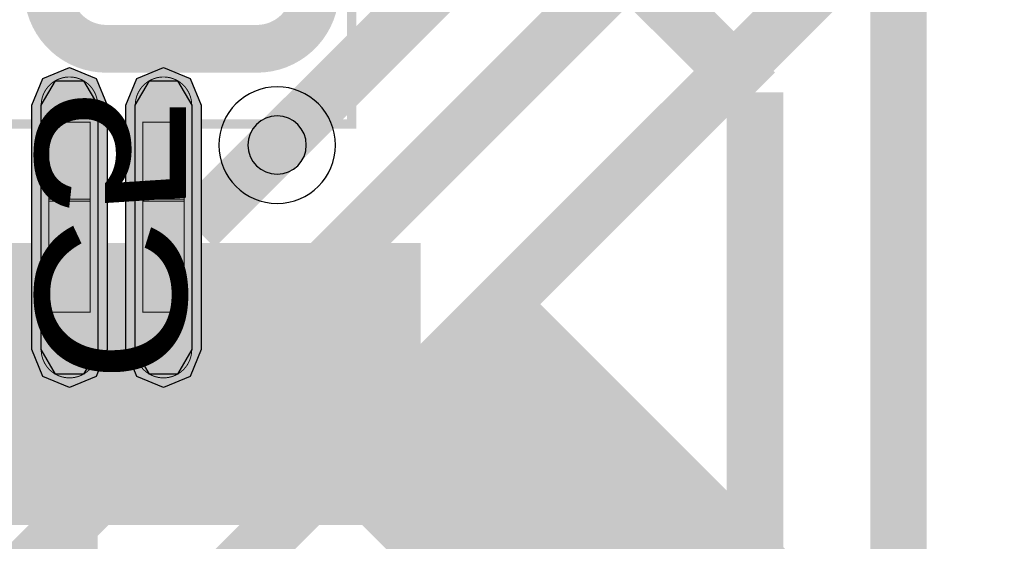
# Model space of a CAD drawing. Header units: millimetres. Extents: x -8 to 125, y -6 to 113.
# Tile 99 of 142: x 68.48 to 73.71, y 37.77 to 40.54. Entities that reach past the tile are written whole.
import ezdxf
from ezdxf.enums import TextEntityAlignment as Align

# ---------------------------------------------------------------- set-up
doc = ezdxf.new("R2010")
doc.units = ezdxf.units.MM
for name, color, linetype, true_color in [('Bottom Layer', 7, 'Continuous', 0x0000ff), ('Bottom Silkscreen Layer', 7, 'Continuous', 0x66cc33), ('Component Shape Layer', 7, 'Continuous', 0x00cccc), ('Hole Layer', 7, 'Continuous', 0x222222), ('Inner1', 7, 'Continuous', 0x999966), ('Inner2', 7, 'Continuous', 0x008000), ('Multi-Layer', 7, 'Continuous', 0xc0c0c0), ('Pin Floating Layer', 7, 'Continuous', 0xff99ff), ('Pin Soldering Layer', 7, 'Continuous', 0xcc9999), ('Top Layer', 7, 'Continuous', 0xff0000), ('Top Paste Mask Layer', 7, 'Continuous', 0x808080), ('Top Solder Mask Layer', 7, 'Continuous', 0x800080)]:
    doc.layers.add(name, color=color, linetype=linetype, true_color=true_color)
doc.styles.get("Standard").update_dxf_attribs({"font": 'arial.ttf'})

msp = doc.modelspace()

# ---------------------------------------------------------------- hatches: boundary and pattern name
at = {"layer": 'Pin Floating Layer'}
for points in [[(68.6362, 39.5801), (68.6362, 40.0001), (68.8563, 40.0001), (68.8563, 39.5801)], [(69.1361, 39.5801), (69.1361, 40.0001), (69.3561, 40.0001), (69.3561, 39.5801)]]:
    msp.add_hatch(color=256, dxfattribs=at).paths.add_polyline_path(points)
at = {"layer": 'Pin Soldering Layer'}
for points in [[(68.6362, 38.9901), (68.6362, 39.5901), (68.8563, 39.5901), (68.8563, 38.9901)], [(69.1361, 38.9901), (69.1361, 39.5901), (69.3561, 39.5901), (69.3561, 38.9901)]]:
    msp.add_hatch(color=256, dxfattribs=at).paths.add_polyline_path(points)
at = {"layer": 'Top Layer'}
for points in [[(68.8963, 38.7902), (68.8213, 38.6603), (68.6713, 38.6603), (68.5963, 38.7902), (68.5963, 40.0902), (68.6713, 40.2201), (68.8213, 40.2201), (68.8963, 40.0902)], [(69.3961, 38.7902), (69.3211, 38.6603), (69.1711, 38.6603), (69.0961, 38.7902), (69.0961, 40.0902), (69.1711, 40.2201), (69.3211, 40.2201), (69.3961, 40.0902)]]:
    msp.add_hatch(color=256, dxfattribs=at).paths.add_polyline_path(points)
at = {"layer": 'Top Paste Mask Layer'}
for points in [[(68.7423, 40.2402), (68.7343, 40.2397), (68.7263, 40.2389), (68.7185, 40.2376), (68.7106, 40.2359), (68.7029, 40.2338), (68.6954, 40.2313), (68.6879, 40.2284), (68.6806, 40.2251), (68.6736, 40.2214), (68.6667, 40.2174), (68.66, 40.213), (68.6536, 40.2082), (68.6475, 40.2031), (68.6416, 40.1977), (68.636, 40.1919), (68.6308, 40.1859), (68.6258, 40.1797), (68.6212, 40.1731), (68.617, 40.1663), (68.6131, 40.1594), (68.6097, 40.1522), (68.6066, 40.1448), (68.6038, 40.1373), (68.6015, 40.1297), (68.5996, 40.1219), (68.5981, 40.114), (68.5971, 40.1061), (68.5964, 40.0982), (68.5962, 40.0902), (68.5962, 38.7902), (68.5964, 38.7822), (68.5971, 38.7742), (68.5981, 38.7663), (68.5996, 38.7585), (68.6015, 38.7507), (68.6038, 38.7431), (68.6066, 38.7355), (68.6097, 38.7282), (68.6131, 38.721), (68.617, 38.714), (68.6212, 38.7072), (68.6258, 38.7007), (68.6308, 38.6944), (68.636, 38.6884), (68.6416, 38.6827), (68.6475, 38.6773), (68.6536, 38.6722), (68.66, 38.6674), (68.6667, 38.663), (68.6736, 38.659), (68.6806, 38.6553), (68.6879, 38.652), (68.6954, 38.649), (68.7029, 38.6465), (68.7106, 38.6445), (68.7185, 38.6427), (68.7263, 38.6415), (68.7343, 38.6406), (68.7423, 38.6402), (68.7502, 38.6402), (68.7582, 38.6406), (68.7662, 38.6415), (68.774, 38.6427), (68.7819, 38.6445), (68.7896, 38.6465), (68.7972, 38.649), (68.8046, 38.652), (68.8119, 38.6553), (68.8189, 38.659), (68.8258, 38.663), (68.8325, 38.6674), (68.8389, 38.6722), (68.845, 38.6773), (68.8509, 38.6827), (68.8565, 38.6884), (68.8617, 38.6944), (68.8667, 38.7007), (68.8713, 38.7072), (68.8755, 38.714), (68.8794, 38.721), (68.8829, 38.7282), (68.886, 38.7355), (68.8887, 38.7431), (68.891, 38.7507), (68.8929, 38.7585), (68.8944, 38.7663), (68.8954, 38.7742), (68.8961, 38.7822), (68.8963, 38.7902), (68.8963, 40.0902), (68.8961, 40.0982), (68.8954, 40.1061), (68.8944, 40.114), (68.8929, 40.1219), (68.891, 40.1297), (68.8887, 40.1373), (68.886, 40.1448), (68.8829, 40.1522), (68.8794, 40.1594), (68.8755, 40.1663), (68.8713, 40.1731), (68.8667, 40.1797), (68.8617, 40.1859), (68.8565, 40.1919), (68.8509, 40.1977), (68.845, 40.2031), (68.8389, 40.2082), (68.8325, 40.213), (68.8258, 40.2174), (68.8189, 40.2214), (68.8119, 40.2251), (68.8046, 40.2284), (68.7972, 40.2313), (68.7896, 40.2338), (68.7819, 40.2359), (68.774, 40.2376), (68.7662, 40.2389), (68.7582, 40.2397), (68.7502, 40.2402)], [(69.2421, 40.2402), (69.2342, 40.2397), (69.2262, 40.2389), (69.2183, 40.2376), (69.2105, 40.2359), (69.2028, 40.2338), (69.1952, 40.2313), (69.1878, 40.2284), (69.1805, 40.2251), (69.1734, 40.2214), (69.1665, 40.2174), (69.1599, 40.213), (69.1535, 40.2082), (69.1473, 40.2031), (69.1415, 40.1977), (69.1359, 40.1919), (69.1306, 40.1859), (69.1257, 40.1797), (69.1211, 40.1731), (69.1169, 40.1663), (69.113, 40.1594), (69.1095, 40.1522), (69.1064, 40.1448), (69.1037, 40.1373), (69.1014, 40.1297), (69.0995, 40.1219), (69.098, 40.114), (69.097, 40.1061), (69.0963, 40.0982), (69.0961, 40.0902), (69.0961, 38.7902), (69.0963, 38.7822), (69.097, 38.7742), (69.098, 38.7663), (69.0995, 38.7585), (69.1014, 38.7507), (69.1037, 38.7431), (69.1064, 38.7355), (69.1095, 38.7282), (69.113, 38.721), (69.1169, 38.714), (69.1211, 38.7072), (69.1257, 38.7007), (69.1306, 38.6944), (69.1359, 38.6884), (69.1415, 38.6827), (69.1473, 38.6773), (69.1535, 38.6722), (69.1599, 38.6674), (69.1665, 38.663), (69.1734, 38.659), (69.1805, 38.6553), (69.1878, 38.652), (69.1952, 38.649), (69.2028, 38.6465), (69.2105, 38.6445), (69.2183, 38.6427), (69.2262, 38.6415), (69.2342, 38.6406), (69.2421, 38.6402), (69.2501, 38.6402), (69.2581, 38.6406), (69.266, 38.6415), (69.2739, 38.6427), (69.2817, 38.6445), (69.2894, 38.6465), (69.297, 38.649), (69.3044, 38.652), (69.3117, 38.6553), (69.3188, 38.659), (69.3257, 38.663), (69.3324, 38.6674), (69.3388, 38.6722), (69.3449, 38.6773), (69.3508, 38.6827), (69.3564, 38.6884), (69.3616, 38.6944), (69.3665, 38.7007), (69.3711, 38.7072), (69.3754, 38.714), (69.3792, 38.721), (69.3827, 38.7282), (69.3858, 38.7355), (69.3885, 38.7431), (69.3909, 38.7507), (69.3928, 38.7585), (69.3942, 38.7663), (69.3953, 38.7742), (69.3959, 38.7822), (69.3961, 38.7902), (69.3961, 40.0902), (69.3959, 40.0982), (69.3953, 40.1061), (69.3942, 40.114), (69.3928, 40.1219), (69.3909, 40.1297), (69.3885, 40.1373), (69.3858, 40.1448), (69.3827, 40.1522), (69.3792, 40.1594), (69.3754, 40.1663), (69.3711, 40.1731), (69.3665, 40.1797), (69.3616, 40.1859), (69.3564, 40.1919), (69.3508, 40.1977), (69.3449, 40.2031), (69.3388, 40.2082), (69.3324, 40.213), (69.3257, 40.2174), (69.3188, 40.2214), (69.3117, 40.2251), (69.3044, 40.2284), (69.297, 40.2313), (69.2894, 40.2338), (69.2817, 40.2359), (69.2739, 40.2376), (69.266, 40.2389), (69.2581, 40.2397), (69.2501, 40.2402)]]:
    msp.add_hatch(color=256, dxfattribs=at).paths.add_polyline_path(points)
at = {"layer": 'Top Solder Mask Layer'}
for points in [[(68.9471, 38.7902), (68.8882, 38.6482), (68.7463, 38.5894), (68.6043, 38.6482), (68.5455, 38.7902), (68.5455, 40.0902), (68.6043, 40.2322), (68.7463, 40.291), (68.8882, 40.2322), (68.9471, 40.0902)], [(69.4469, 38.7902), (69.3881, 38.6482), (69.2461, 38.5894), (69.1041, 38.6482), (69.0453, 38.7902), (69.0453, 40.0902), (69.1041, 40.2322), (69.2461, 40.291), (69.3881, 40.2322), (69.4469, 40.0902)]]:
    msp.add_hatch(color=256, dxfattribs=at).paths.add_polyline_path(points)

# ---------------------------------------------------------------- linework, layer by layer
at = {"layer": 'Bottom Layer', "const_width": 0.3}
for points in [[(75.9462, 45.9741), (69.8501, 39.8781)], [(76.4542, 45.5702), (67.4601, 36.5761)], [(68.8341, 36.8301), (76.9066, 44.9025)]]:
    msp.add_lwpolyline(points, dxfattribs=at)
at = {"layer": 'Bottom Silkscreen Layer', "const_width": 0.254}
for points in [[(68.6325, 40.6998, 0.414239), (68.9424, 40.39)], [(68.6325, 40.6998, 0.414239), (68.9424, 40.39)], [(69.7423, 40.39, 0.414214), (70.0522, 40.6998)], [(69.7423, 40.39, 0.414214), (70.0522, 40.6998)]]:
    msp.add_lwpolyline(points, format="xyb", dxfattribs=at)
msp.add_lwpolyline([(68.9424, 40.39), (69.7424, 40.39)], dxfattribs=at)
msp.add_lwpolyline([(68.9424, 40.39), (69.7424, 40.39)], dxfattribs=at)
at = {"layer": 'Component Shape Layer', "const_width": 0.0508}
msp.add_lwpolyline([(56.2461, 53.9901), (70.2462, 53.9901), (70.2462, 39.9901), (56.2461, 39.9901)], close=True, dxfattribs=at)
msp.add_lwpolyline([(56.2461, 53.9901), (70.2462, 53.9901), (70.2462, 39.9901), (56.2461, 39.9901)], close=True, dxfattribs=at)
at = {"layer": 'Hole Layer'}
msp.add_lwpolyline([(69.6951, 39.8781, 1), (70.0051, 39.8781), (70.0051, 39.8781, 1), (69.6951, 39.8781)], format="xyb", dxfattribs=at)
at = {"layer": 'Inner1', "const_width": 1.5}
for points in [[(66.2941, 40.3861), (67.8181, 38.8621)], [(68.0721, 38.6081), (67.8181, 38.8621)], [(67.8181, 38.8621), (67.8181, 38.6081)], [(67.8181, 38.6081), (62.9921, 38.6081)], [(70.6121, 38.6081), (68.0721, 38.6081)], [(72.8741, 36.3461), (70.6121, 38.6081)]]:
    msp.add_lwpolyline(points, dxfattribs=at)
at = {"layer": 'Inner2', "const_width": 1.5}
for points in [[(54.1021, 38.6081), (70.6121, 38.6081)], [(70.6121, 38.6081), (72.8981, 36.3221)]]:
    msp.add_lwpolyline(points, dxfattribs=at)
at = {"layer": 'Multi-Layer'}
msp.add_lwpolyline([(69.5401, 39.8781, 1), (70.1601, 39.8781), (70.1601, 39.8781, 1), (69.5401, 39.8781)], format="xyb", dxfattribs=at)
at = {"layer": 'Pin Floating Layer', "const_width": 0.00508}
for points in [[(68.6362, 39.5801), (68.6362, 40.0001), (68.8563, 40.0001), (68.8563, 39.5801)], [(68.6362, 39.5801), (68.6362, 40.0001), (68.8563, 40.0001), (68.8563, 39.5801)], [(69.1361, 39.5801), (69.1361, 40.0001), (69.3561, 40.0001), (69.3561, 39.5801)], [(69.1361, 39.5801), (69.1361, 40.0001), (69.3561, 40.0001), (69.3561, 39.5801)]]:
    msp.add_lwpolyline(points, close=True, dxfattribs=at)
at = {"layer": 'Pin Soldering Layer', "const_width": 0.00508}
for points in [[(68.6362, 38.9901), (68.6362, 39.5901), (68.8563, 39.5901), (68.8563, 38.9901)], [(68.6362, 38.9901), (68.6362, 39.5901), (68.8563, 39.5901), (68.8563, 38.9901)], [(69.1361, 38.9901), (69.1361, 39.5901), (69.3561, 39.5901), (69.3561, 38.9901)], [(69.1361, 38.9901), (69.1361, 39.5901), (69.3561, 39.5901), (69.3561, 38.9901)]]:
    msp.add_lwpolyline(points, close=True, dxfattribs=at)
at = {"layer": 'Top Layer', "const_width": 0.3}
for points in [[(73.1521, 41.6427), (73.1521, 23.0069)], [(71.558, 40.9901), (72.3901, 40.158)], [(72.3901, 40.158), (72.3901, 22.86)], [(69.4122, 39.4402), (69.8501, 39.8781)], [(68.7463, 39.4402), (68.7463, 36.918)], [(69.2461, 39.4402), (69.4122, 39.4402)]]:
    msp.add_lwpolyline(points, dxfattribs=at)
at = {"layer": 'Top Layer'}
for points in [[(68.8963, 38.7902), (68.8213, 38.6603), (68.6713, 38.6603), (68.5963, 38.7902), (68.5963, 40.0902), (68.6713, 40.2201), (68.8213, 40.2201), (68.8963, 40.0902)], [(69.3961, 38.7902), (69.3211, 38.6603), (69.1711, 38.6603), (69.0961, 38.7902), (69.0961, 40.0902), (69.1711, 40.2201), (69.3211, 40.2201), (69.3961, 40.0902)]]:
    msp.add_lwpolyline(points, close=True, dxfattribs=at)
at = {"layer": 'Top Paste Mask Layer', "const_width": 0.00508}
for points in [[(68.7423, 40.2402), (68.7343, 40.2397), (68.7263, 40.2389), (68.7185, 40.2376), (68.7106, 40.2359), (68.7029, 40.2338), (68.6954, 40.2313), (68.6879, 40.2284), (68.6806, 40.2251), (68.6736, 40.2214), (68.6667, 40.2174), (68.66, 40.213), (68.6536, 40.2082), (68.6475, 40.2031), (68.6416, 40.1977), (68.636, 40.1919), (68.6308, 40.1859), (68.6258, 40.1797), (68.6212, 40.1731), (68.617, 40.1663), (68.6131, 40.1594), (68.6097, 40.1522), (68.6066, 40.1448), (68.6038, 40.1373), (68.6015, 40.1297), (68.5996, 40.1219), (68.5981, 40.114), (68.5971, 40.1061), (68.5964, 40.0982), (68.5962, 40.0902), (68.5962, 38.7902), (68.5964, 38.7822), (68.5971, 38.7742), (68.5981, 38.7663), (68.5996, 38.7585), (68.6015, 38.7507), (68.6038, 38.7431), (68.6066, 38.7355), (68.6097, 38.7282), (68.6131, 38.721), (68.617, 38.714), (68.6212, 38.7072), (68.6258, 38.7007), (68.6308, 38.6944), (68.636, 38.6884), (68.6416, 38.6827), (68.6475, 38.6773), (68.6536, 38.6722), (68.66, 38.6674), (68.6667, 38.663), (68.6736, 38.659), (68.6806, 38.6553), (68.6879, 38.652), (68.6954, 38.649), (68.7029, 38.6465), (68.7106, 38.6445), (68.7185, 38.6427), (68.7263, 38.6415), (68.7343, 38.6406), (68.7423, 38.6402), (68.7502, 38.6402), (68.7582, 38.6406), (68.7662, 38.6415), (68.774, 38.6427), (68.7819, 38.6445), (68.7896, 38.6465), (68.7972, 38.649), (68.8046, 38.652), (68.8119, 38.6553), (68.8189, 38.659), (68.8258, 38.663), (68.8325, 38.6674), (68.8389, 38.6722), (68.845, 38.6773), (68.8509, 38.6827), (68.8565, 38.6884), (68.8617, 38.6944), (68.8667, 38.7007), (68.8713, 38.7072), (68.8755, 38.714), (68.8794, 38.721), (68.8829, 38.7282), (68.886, 38.7355), (68.8887, 38.7431), (68.891, 38.7507), (68.8929, 38.7585), (68.8944, 38.7663), (68.8954, 38.7742), (68.8961, 38.7822), (68.8963, 38.7902), (68.8963, 40.0902), (68.8961, 40.0982), (68.8954, 40.1061), (68.8944, 40.114), (68.8929, 40.1219), (68.891, 40.1297), (68.8887, 40.1373), (68.886, 40.1448), (68.8829, 40.1522), (68.8794, 40.1594), (68.8755, 40.1663), (68.8713, 40.1731), (68.8667, 40.1797), (68.8617, 40.1859), (68.8565, 40.1919), (68.8509, 40.1977), (68.845, 40.2031), (68.8389, 40.2082), (68.8325, 40.213), (68.8258, 40.2174), (68.8189, 40.2214), (68.8119, 40.2251), (68.8046, 40.2284), (68.7972, 40.2313), (68.7896, 40.2338), (68.7819, 40.2359), (68.774, 40.2376), (68.7662, 40.2389), (68.7582, 40.2397), (68.7502, 40.2402)], [(68.7423, 40.2402), (68.7343, 40.2397), (68.7263, 40.2389), (68.7185, 40.2376), (68.7106, 40.2359), (68.7029, 40.2338), (68.6954, 40.2313), (68.6879, 40.2284), (68.6806, 40.2251), (68.6736, 40.2214), (68.6667, 40.2174), (68.66, 40.213), (68.6536, 40.2082), (68.6475, 40.2031), (68.6416, 40.1977), (68.636, 40.1919), (68.6308, 40.1859), (68.6258, 40.1797), (68.6212, 40.1731), (68.617, 40.1663), (68.6131, 40.1594), (68.6097, 40.1522), (68.6066, 40.1448), (68.6038, 40.1373), (68.6015, 40.1297), (68.5996, 40.1219), (68.5981, 40.114), (68.5971, 40.1061), (68.5964, 40.0982), (68.5962, 40.0902), (68.5962, 38.7902), (68.5964, 38.7822), (68.5971, 38.7742), (68.5981, 38.7663), (68.5996, 38.7585), (68.6015, 38.7507), (68.6038, 38.7431), (68.6066, 38.7355), (68.6097, 38.7282), (68.6131, 38.721), (68.617, 38.714), (68.6212, 38.7072), (68.6258, 38.7007), (68.6308, 38.6944), (68.636, 38.6884), (68.6416, 38.6827), (68.6475, 38.6773), (68.6536, 38.6722), (68.66, 38.6674), (68.6667, 38.663), (68.6736, 38.659), (68.6806, 38.6553), (68.6879, 38.652), (68.6954, 38.649), (68.7029, 38.6465), (68.7106, 38.6445), (68.7185, 38.6427), (68.7263, 38.6415), (68.7343, 38.6406), (68.7423, 38.6402), (68.7502, 38.6402), (68.7582, 38.6406), (68.7662, 38.6415), (68.774, 38.6427), (68.7819, 38.6445), (68.7896, 38.6465), (68.7972, 38.649), (68.8046, 38.652), (68.8119, 38.6553), (68.8189, 38.659), (68.8258, 38.663), (68.8325, 38.6674), (68.8389, 38.6722), (68.845, 38.6773), (68.8509, 38.6827), (68.8565, 38.6884), (68.8617, 38.6944), (68.8667, 38.7007), (68.8713, 38.7072), (68.8755, 38.714), (68.8794, 38.721), (68.8829, 38.7282), (68.886, 38.7355), (68.8887, 38.7431), (68.891, 38.7507), (68.8929, 38.7585), (68.8944, 38.7663), (68.8954, 38.7742), (68.8961, 38.7822), (68.8963, 38.7902), (68.8963, 40.0902), (68.8961, 40.0982), (68.8954, 40.1061), (68.8944, 40.114), (68.8929, 40.1219), (68.891, 40.1297), (68.8887, 40.1373), (68.886, 40.1448), (68.8829, 40.1522), (68.8794, 40.1594), (68.8755, 40.1663), (68.8713, 40.1731), (68.8667, 40.1797), (68.8617, 40.1859), (68.8565, 40.1919), (68.8509, 40.1977), (68.845, 40.2031), (68.8389, 40.2082), (68.8325, 40.213), (68.8258, 40.2174), (68.8189, 40.2214), (68.8119, 40.2251), (68.8046, 40.2284), (68.7972, 40.2313), (68.7896, 40.2338), (68.7819, 40.2359), (68.774, 40.2376), (68.7662, 40.2389), (68.7582, 40.2397), (68.7502, 40.2402)], [(69.2421, 40.2402), (69.2342, 40.2397), (69.2262, 40.2389), (69.2183, 40.2376), (69.2105, 40.2359), (69.2028, 40.2338), (69.1952, 40.2313), (69.1878, 40.2284), (69.1805, 40.2251), (69.1734, 40.2214), (69.1665, 40.2174), (69.1599, 40.213), (69.1535, 40.2082), (69.1473, 40.2031), (69.1415, 40.1977), (69.1359, 40.1919), (69.1306, 40.1859), (69.1257, 40.1797), (69.1211, 40.1731), (69.1169, 40.1663), (69.113, 40.1594), (69.1095, 40.1522), (69.1064, 40.1448), (69.1037, 40.1373), (69.1014, 40.1297), (69.0995, 40.1219), (69.098, 40.114), (69.097, 40.1061), (69.0963, 40.0982), (69.0961, 40.0902), (69.0961, 38.7902), (69.0963, 38.7822), (69.097, 38.7742), (69.098, 38.7663), (69.0995, 38.7585), (69.1014, 38.7507), (69.1037, 38.7431), (69.1064, 38.7355), (69.1095, 38.7282), (69.113, 38.721), (69.1169, 38.714), (69.1211, 38.7072), (69.1257, 38.7007), (69.1306, 38.6944), (69.1359, 38.6884), (69.1415, 38.6827), (69.1473, 38.6773), (69.1535, 38.6722), (69.1599, 38.6674), (69.1665, 38.663), (69.1734, 38.659), (69.1805, 38.6553), (69.1878, 38.652), (69.1952, 38.649), (69.2028, 38.6465), (69.2105, 38.6445), (69.2183, 38.6427), (69.2262, 38.6415), (69.2342, 38.6406), (69.2421, 38.6402), (69.2501, 38.6402), (69.2581, 38.6406), (69.266, 38.6415), (69.2739, 38.6427), (69.2817, 38.6445), (69.2894, 38.6465), (69.297, 38.649), (69.3044, 38.652), (69.3117, 38.6553), (69.3188, 38.659), (69.3257, 38.663), (69.3324, 38.6674), (69.3388, 38.6722), (69.3449, 38.6773), (69.3508, 38.6827), (69.3564, 38.6884), (69.3616, 38.6944), (69.3665, 38.7007), (69.3711, 38.7072), (69.3754, 38.714), (69.3792, 38.721), (69.3827, 38.7282), (69.3858, 38.7355), (69.3885, 38.7431), (69.3909, 38.7507), (69.3928, 38.7585), (69.3942, 38.7663), (69.3953, 38.7742), (69.3959, 38.7822), (69.3961, 38.7902), (69.3961, 40.0902), (69.3959, 40.0982), (69.3953, 40.1061), (69.3942, 40.114), (69.3928, 40.1219), (69.3909, 40.1297), (69.3885, 40.1373), (69.3858, 40.1448), (69.3827, 40.1522), (69.3792, 40.1594), (69.3754, 40.1663), (69.3711, 40.1731), (69.3665, 40.1797), (69.3616, 40.1859), (69.3564, 40.1919), (69.3508, 40.1977), (69.3449, 40.2031), (69.3388, 40.2082), (69.3324, 40.213), (69.3257, 40.2174), (69.3188, 40.2214), (69.3117, 40.2251), (69.3044, 40.2284), (69.297, 40.2313), (69.2894, 40.2338), (69.2817, 40.2359), (69.2739, 40.2376), (69.266, 40.2389), (69.2581, 40.2397), (69.2501, 40.2402)], [(69.2421, 40.2402), (69.2342, 40.2397), (69.2262, 40.2389), (69.2183, 40.2376), (69.2105, 40.2359), (69.2028, 40.2338), (69.1952, 40.2313), (69.1878, 40.2284), (69.1805, 40.2251), (69.1734, 40.2214), (69.1665, 40.2174), (69.1599, 40.213), (69.1535, 40.2082), (69.1473, 40.2031), (69.1415, 40.1977), (69.1359, 40.1919), (69.1306, 40.1859), (69.1257, 40.1797), (69.1211, 40.1731), (69.1169, 40.1663), (69.113, 40.1594), (69.1095, 40.1522), (69.1064, 40.1448), (69.1037, 40.1373), (69.1014, 40.1297), (69.0995, 40.1219), (69.098, 40.114), (69.097, 40.1061), (69.0963, 40.0982), (69.0961, 40.0902), (69.0961, 38.7902), (69.0963, 38.7822), (69.097, 38.7742), (69.098, 38.7663), (69.0995, 38.7585), (69.1014, 38.7507), (69.1037, 38.7431), (69.1064, 38.7355), (69.1095, 38.7282), (69.113, 38.721), (69.1169, 38.714), (69.1211, 38.7072), (69.1257, 38.7007), (69.1306, 38.6944), (69.1359, 38.6884), (69.1415, 38.6827), (69.1473, 38.6773), (69.1535, 38.6722), (69.1599, 38.6674), (69.1665, 38.663), (69.1734, 38.659), (69.1805, 38.6553), (69.1878, 38.652), (69.1952, 38.649), (69.2028, 38.6465), (69.2105, 38.6445), (69.2183, 38.6427), (69.2262, 38.6415), (69.2342, 38.6406), (69.2421, 38.6402), (69.2501, 38.6402), (69.2581, 38.6406), (69.266, 38.6415), (69.2739, 38.6427), (69.2817, 38.6445), (69.2894, 38.6465), (69.297, 38.649), (69.3044, 38.652), (69.3117, 38.6553), (69.3188, 38.659), (69.3257, 38.663), (69.3324, 38.6674), (69.3388, 38.6722), (69.3449, 38.6773), (69.3508, 38.6827), (69.3564, 38.6884), (69.3616, 38.6944), (69.3665, 38.7007), (69.3711, 38.7072), (69.3754, 38.714), (69.3792, 38.721), (69.3827, 38.7282), (69.3858, 38.7355), (69.3885, 38.7431), (69.3909, 38.7507), (69.3928, 38.7585), (69.3942, 38.7663), (69.3953, 38.7742), (69.3959, 38.7822), (69.3961, 38.7902), (69.3961, 40.0902), (69.3959, 40.0982), (69.3953, 40.1061), (69.3942, 40.114), (69.3928, 40.1219), (69.3909, 40.1297), (69.3885, 40.1373), (69.3858, 40.1448), (69.3827, 40.1522), (69.3792, 40.1594), (69.3754, 40.1663), (69.3711, 40.1731), (69.3665, 40.1797), (69.3616, 40.1859), (69.3564, 40.1919), (69.3508, 40.1977), (69.3449, 40.2031), (69.3388, 40.2082), (69.3324, 40.213), (69.3257, 40.2174), (69.3188, 40.2214), (69.3117, 40.2251), (69.3044, 40.2284), (69.297, 40.2313), (69.2894, 40.2338), (69.2817, 40.2359), (69.2739, 40.2376), (69.266, 40.2389), (69.2581, 40.2397), (69.2501, 40.2402)]]:
    msp.add_lwpolyline(points, close=True, dxfattribs=at)
at = {"layer": 'Top Solder Mask Layer'}
for points in [[(68.9471, 38.7902), (68.8882, 38.6482), (68.7463, 38.5894), (68.6043, 38.6482), (68.5455, 38.7902), (68.5455, 40.0902), (68.6043, 40.2322), (68.7463, 40.291), (68.8882, 40.2322), (68.9471, 40.0902)], [(69.4469, 38.7902), (69.3881, 38.6482), (69.2461, 38.5894), (69.1041, 38.6482), (69.0453, 38.7902), (69.0453, 40.0902), (69.1041, 40.2322), (69.2461, 40.291), (69.3881, 40.2322), (69.4469, 40.0902)]]:
    msp.add_lwpolyline(points, close=True, dxfattribs=at)

# ---------------------------------------------------------------- texts
at = {"layer": 'Bottom Silkscreen Layer', "text_generation_flag": 2, "width": 1.1}
msp.add_text('C5', height=0.8001, rotation=630, dxfattribs=at).set_placement((68.3261, 38.6081), align=Align.BOTTOM_LEFT)

doc.saveas('drawing.dxf')
